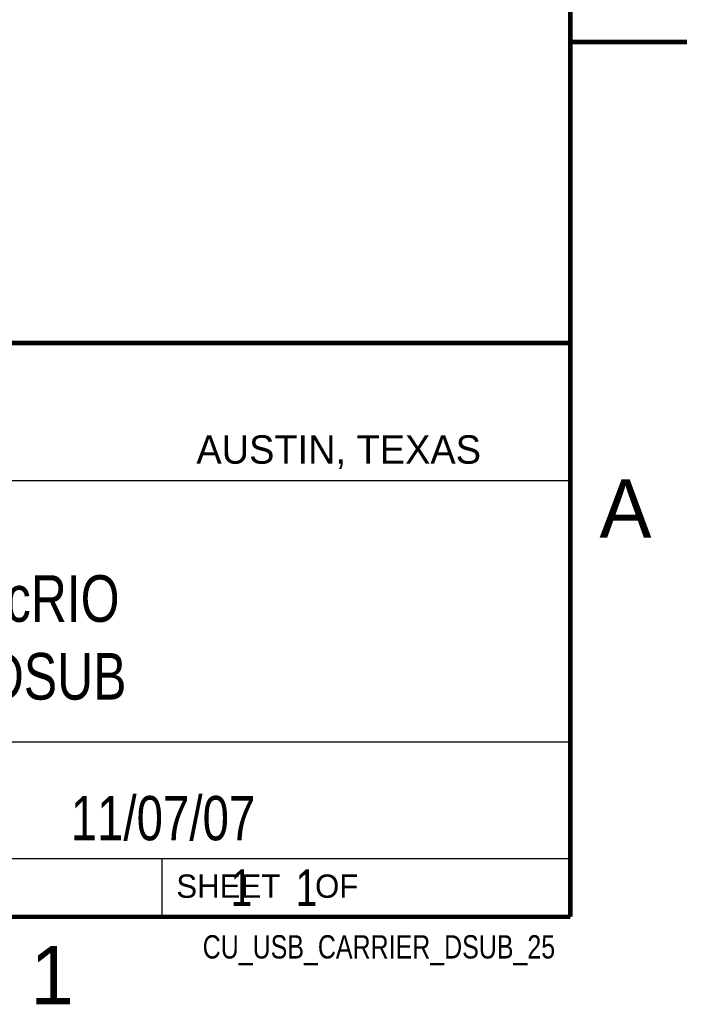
# Model space of a CAD drawing. Header units: inches. Extents: x 0 to 22, y 0 to 17.
# Tile 23 of 35: x 19.1 to 22, y 0.1 to 4.3. Entities that reach past the tile are written whole.
import ezdxf
from ezdxf.enums import TextEntityAlignment as Align

# ---------------------------------------------------------------- set-up
doc = ezdxf.new("R2010")
doc.units = ezdxf.units.IN
doc.header["$LTSCALE"] = 1.21
doc.header["$MEASUREMENT"] = 0
doc.layers.get('0').update_dxf_attribs({"linetype": 'CONTINUOUS'})
doc.styles.get("Standard").update_dxf_attribs({"font": 'txt', "width": 0.8})

msp = doc.modelspace()

# ---------------------------------------------------------------- linework, layer by layer
at = {"color": 2, "linetype": 'CONTINUOUS'}
for p, q in [((16.3737, 2.9596), (21.5037, 2.9596)), ((16.375, 2.96), (21.5, 2.96)), ((21.5037, 2.9596), (21.5037, 1.2496)), ((16.7288, 2.37), (21.5, 2.37)), ((16.3737, 1.2496), (21.5037, 1.2496)), ((18.01, 1.25), (21.5, 1.25)), ((21.5, 1.25), (21.5, 0.75)), ((16.375, 0.75), (21.5, 0.75)), ((18.01, 0.75), (21.5, 0.75)), ((19.75, 0.75), (21.5, 0.75)), ((19.75, 0.75), (19.75, 0.5)), ((21.5, 0.75), (21.5, 0.5)), ((19.75, 0.5), (21.5, 0.5)), ((20.4977, 0.4994), (21.4977, 0.4994)), ((20.4977, 0.4994), (20.4977, 0.4989)), ((20.4977, 0.4989), (21.4977, 0.4989)), ((21.4977, 0.4994), (21.4977, 0.4989))]:
    msp.add_line(p, q, dxfattribs=at)
at = {"color": 7, "linetype": 'CONTINUOUS', "const_width": 0.02}
for points in [[(21.5, 0.5), (21.5, 16.5)], [(22, 4.25), (21.5, 4.25)], [(13.6, 2.9595), (21.5, 2.96)], [(0.5, 0.5), (21.5, 0.5)]]:
    msp.add_lwpolyline(points, dxfattribs=at)

# ---------------------------------------------------------------- texts
at = {"color": 2, "linetype": 'CONTINUOUS'}
for s, height, p in [('AUSTIN, TEXAS', 0.121576, (19.898, 2.4426)), ('A', 0.25, (21.625, 2.125)), ('SHEET    OF', 0.1, (19.8121, 0.5815)), ('1', 0.25, (19.1875, 0.125))]:
    msp.add_text(s, height=height, dxfattribs=at).set_placement(p)
at = {"color": 2, "linetype": 'CONTINUOUS', "width": 0.8}
msp.add_text('CU_USB_CARRIER_DSUB_25', height=0.1, dxfattribs=at).set_placement((21.4352, 0.3213), align=Align.RIGHT)
at = {"color": 7, "linetype": 'CONTINUOUS'}
for s, insert, char_height, width, attachment_point in [('NI USB cRIO\\P25-PIN DSUB', (18.9387, 1.9646), 0.2, 1.76, 2), ('11/07/07 ', (19.755, 1.0181), 0.19, 1.368, 2), ('     1    1', (19.8125, 0.7031), 0.15625, 1.375, 1)]:
    msp.add_mtext(s, dxfattribs=dict(at, insert=insert, char_height=char_height, width=width, attachment_point=attachment_point))

doc.saveas('drawing.dxf')
